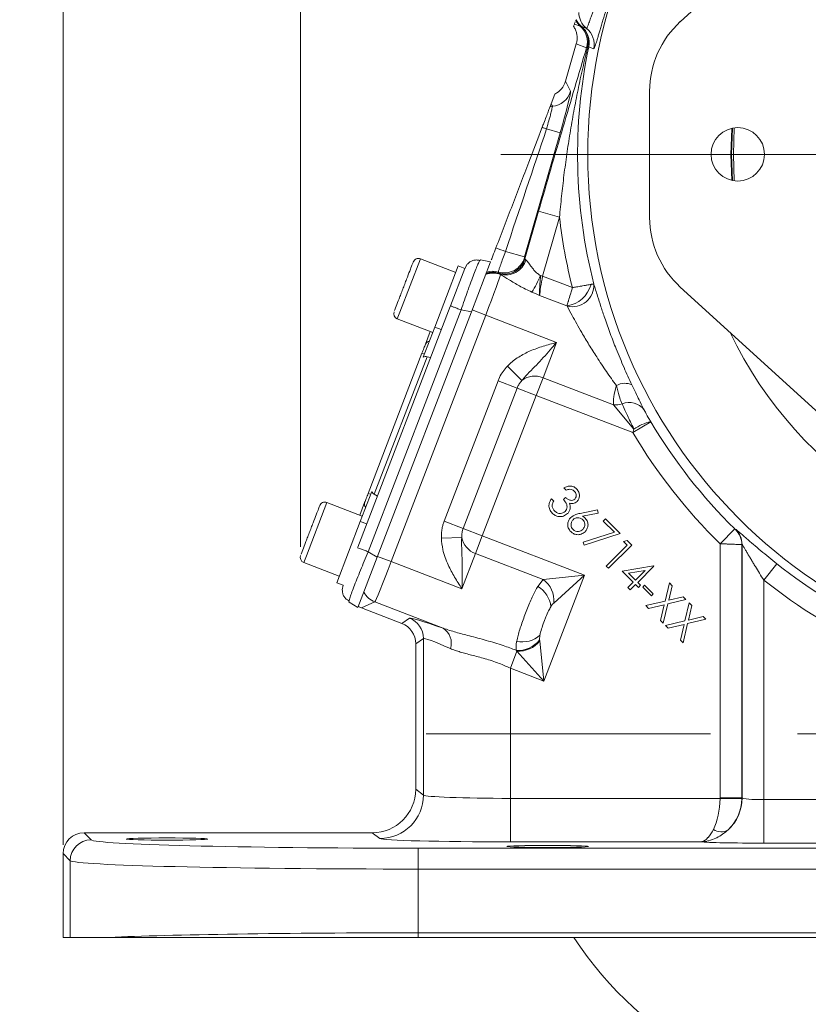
# Model space of a CAD drawing. Header units: inches. Extents: x 0.3 to 33.9, y 0.2 to 21.7.
# Tile 9 of 19: x 17.9 to 22.5, y 5.1 to 10.8. Entities that reach past the tile are written whole.
import ezdxf

# ---------------------------------------------------------------- set-up
doc = ezdxf.new("R2010")
doc.units = ezdxf.units.IN
doc.header["$MEASUREMENT"] = 0
doc.layers.add('SLD-0', color=7, linetype='Continuous', lineweight=15)
doc.styles.add('SLDTEXTSTYLE0', font='TXT', dxfattribs={"width": 0.75})
doc.dimstyles.new('SLDDIMSTYLE0', dxfattribs={"dimtxt": 0.25, "dimasz": 0.13, "dimexe": 0, "dimexo": 0.0625, "dimgap": 0.0625, "dimtad": 0, "dimtih": 1, "dimtoh": 1, "dimrnd": 1e-09, "dimzin": 12, "dimdsep": 46, "dimtxsty": 'SLDTEXTSTYLE0', "dimsah": 1, "dimcen": 0.09, "dimadec": 0, "dimazin": 3, "dimtfac": 1, "dimtofl": 0, "dimtmove": 0, "dimatfit": 3, "dimfxl": 1, "dimfrac": 2, "dimtolj": 1, "dimtzin": 12, "dimarcsym": 0})
doc.dimstyles.new('SLDDIMSTYLE1', dxfattribs={"dimtxt": 0.25, "dimasz": 0.13, "dimexe": 0, "dimexo": 0.0625, "dimgap": 0.0625, "dimtad": 0, "dimtih": 1, "dimtoh": 1, "dimrnd": 1e-09, "dimzin": 12, "dimdsep": 46, "dimtxsty": 'SLDTEXTSTYLE0', "dimsah": 1, "dimcen": 0.09, "dimadec": 0, "dimazin": 3, "dimtfac": 1, "dimtmove": 0, "dimatfit": 0, "dimfxl": 1, "dimfrac": 2, "dimtolj": 1, "dimtzin": 12, "dimarcsym": 0})

# ---------------------------------------------------------------- blocks, each defined once
blk = doc.blocks.new('_D_2')
at = {"layer": 'SLD-0'}
for p, q in [((18.1878, 6.0121), (18.1878, 14.5179)), ((19.5527, 7.7259), (19.5527, 14.5179)), ((18.3911, 14.4297), (18.3404, 14.4297)), ((18.3404, 14.4297), (18.3404, 14.0329)), ((19.3493, 14.4297), (19.4001, 14.4297)), ((19.4001, 14.4297), (19.4001, 14.0329)), ((18.1878, 14.3929), (17.9378, 14.3929)), ((19.5527, 14.3929), (19.8027, 14.3929)), ((18.3404, 14.0329), (18.3911, 14.0329)), ((19.4001, 14.0329), (19.3493, 14.0329))]:
    blk.add_line(p, q, dxfattribs=at)
for points in [[(18.1878, 14.3929), (18.0578, 14.4129), (18.0578, 14.3729)], [(19.5527, 14.3929), (19.6827, 14.3729), (19.6827, 14.4129)]]:
    blk.add_solid(points, dxfattribs=at)
at = {"layer": 'SLD-0', "char_height": 0.25, "attachment_point": 1, "style": 'SLDTEXTSTYLE0'}
for s, insert in [('1.36', (18.4454, 14.8028, 0.413)), ('34.67', (18.4546, 14.3551, 0.413))]:
    blk.add_mtext(s, dxfattribs=dict(at, insert=insert))
blk = doc.blocks.new('_D_3')
at = {"layer": 'SLD-0'}
for p, q in [((19.5527, 7.7259), (19.5527, 14.5179)), ((22.9095, 9.3358), (22.9095, 14.5179)), ((20.752, 14.4297), (20.7012, 14.4297)), ((20.7012, 14.4297), (20.7012, 14.0329)), ((21.7102, 14.4297), (21.761, 14.4297)), ((21.761, 14.4297), (21.761, 14.0329)), ((19.5527, 14.3929), (20.6124, 14.3929)), ((22.9095, 14.3929), (21.8497, 14.3929)), ((20.7012, 14.0329), (20.752, 14.0329)), ((21.761, 14.0329), (21.7102, 14.0329))]:
    blk.add_line(p, q, dxfattribs=at)
for points in [[(19.5527, 14.3929), (19.6827, 14.3729), (19.6827, 14.4129)], [(22.9095, 14.3929), (22.7795, 14.4129), (22.7795, 14.3729)]]:
    blk.add_solid(points, dxfattribs=at)
at = {"layer": 'SLD-0', "char_height": 0.25, "attachment_point": 1, "style": 'SLDTEXTSTYLE0'}
for s, insert in [('3.36', (20.8062, 14.8028, 0.413)), ('85.26', (20.8154, 14.3551, 0.413))]:
    blk.add_mtext(s, dxfattribs=dict(at, insert=insert))
blk = doc.blocks.new('SW_CENTERMARKSYMBOL_0')
at = {"layer": 'SLD-0', "color": 0}
blk.add_line((-1, 0), (-3.4561, 0), dxfattribs=at)
blk = doc.blocks.new('SW_CENTERMARKSYMBOL_1')
at = {"layer": 'SLD-0', "color": 0}
for p, q in [((-1, 0), (-2.635, 0)), ((0, 0), (-0.5, 0))]:
    blk.add_line(p, q, dxfattribs=at)

msp = doc.modelspace()

# ---------------------------------------------------------------- linework, layer by layer
at = {"color": 7, "linetype": 'Continuous', "lineweight": 15}
for p, q in [((22.6797, 11.6037), (21.7355, 10.7429)), ((21.1342, 10.7496), (21.1346, 10.7506)), ((21.1265, 10.7295), (21.1215, 10.7165)), ((21.1265, 10.7295), (21.1606, 10.7165)), ((21.1606, 10.7165), (21.1666, 10.7153)), ((21.0759, 10.4009), (21.1376, 10.616)), ((21.1376, 10.616), (21.1967, 10.5933)), ((21.1376, 10.616), (21.1376, 10.616)), ((21.2039, 10.599), (21.2087, 10.598)), ((21.1049, 10.3428), (21.0759, 10.4009)), ((20.9933, 10.2708), (21.0148, 10.3269)), ((21.5591, 10.3436), (21.5591, 9.6171)), ((20.9933, 10.2708), (20.9871, 10.2547)), ((22.0459, 10.1326), (22.0404, 9.9804)), ((20.8404, 9.3907), (21.0449, 10.1036)), ((21.0449, 10.1036), (20.9661, 10.1262)), ((22.0404, 9.9804), (22.0459, 9.8281)), ((20.9207, 9.6531), (20.8423, 9.3796)), ((20.9207, 9.6531), (21.0408, 9.6186)), ((20.9437, 9.2802), (21.0408, 9.6186)), ((20.8404, 9.3907), (20.7303, 9.4222)), ((20.4447, 9.3023), (20.2412, 9.3804)), ((20.324, 8.9876), (20.4591, 9.3396)), ((20.4964, 9.3253), (20.4591, 9.3396)), ((20.4964, 9.3252), (20.5104, 9.3485)), ((20.645, 9.3636), (20.5342, 9.0749)), ((20.5822, 9.3703), (20.5863, 9.375)), ((20.645, 9.3636), (20.5863, 9.375)), ((20.8392, 9.3858), (20.8404, 9.3907)), ((20.8423, 9.3796), (20.8392, 9.3858)), ((20.4138, 9.11), (20.4964, 9.3253)), ((20.6986, 9.2926), (20.6925, 9.2978)), ((20.702, 9.2903), (20.6986, 9.2926)), ((20.9313, 9.2837), (20.9437, 9.2802)), ((21.1147, 9.2145), (20.9437, 9.2802)), ((20.9267, 9.1703), (21.0836, 9.11)), ((22.6797, 8.357), (21.7355, 9.2178)), ((19.8814, 7.7232), (20.4126, 9.1069)), ((19.942, 7.6964), (20.4755, 9.0863)), ((19.9932, 7.6656), (20.5342, 9.0749)), ((20.073, 7.6399), (20.6167, 9.0563)), ((20.1027, 9.1088), (20.0932, 9.084)), ((20.5342, 9.0749), (20.4755, 9.0863)), ((20.6167, 9.0563), (20.5386, 9.0863)), ((20.6167, 9.0563), (21.024, 8.8999)), ((20.1086, 9.035), (20.3121, 8.9568)), ((20.2578, 8.8153), (20.324, 8.9876)), ((20.2705, 8.8902), (20.2981, 8.9622)), ((20.324, 8.9876), (20.3613, 8.9733)), ((20.9461, 8.6969), (21.024, 8.8999)), ((19.9411, 8.0322), (20.2502, 8.8373)), ((20.2502, 8.8373), (20.2642, 8.8319)), ((19.9763, 8.027), (20.2798, 8.8176)), ((20.3001, 8.814), (20.2798, 8.8176)), ((20.8249, 8.6813), (20.7411, 8.763)), ((20.688, 8.6795), (20.3781, 7.8722)), ((20.7976, 8.6375), (20.688, 8.6795)), ((20.9071, 8.5954), (20.9461, 8.6969)), ((21.3515, 8.5413), (20.9461, 8.6969)), ((20.4877, 7.8301), (20.7976, 8.6375)), ((20.7976, 8.6375), (20.9071, 8.5954)), ((20.5972, 7.7881), (20.9071, 8.5954)), ((20.9071, 8.5954), (21.4627, 8.3822)), ((21.3515, 8.5413), (21.4689, 8.4011)), ((21.5659, 8.4433), (21.4627, 8.3822)), ((21.5659, 8.4433), (21.5653, 8.4444)), ((21.4689, 8.4011), (21.4627, 8.3822)), ((19.8954, 7.8711), (19.9615, 8.0434)), ((21.079, 8.0498), (21.0654, 8.0634)), ((19.9072, 7.9019), (19.7037, 7.98)), ((19.8932, 7.9073), (19.9208, 7.9793)), ((19.9551, 8.0268), (19.9411, 8.0322)), ((19.9939, 8.0161), (19.9763, 8.027)), ((20.9945, 8.0013), (21.0075, 7.9882)), ((21.0634, 7.9964), (21.0755, 8.0086)), ((21.1594, 7.9174), (21.2599, 7.9372)), ((21.2599, 7.9372), (21.2637, 7.9191)), ((19.7603, 7.5191), (19.8954, 7.8711)), ((19.8954, 7.8711), (19.9327, 7.8568)), ((20.4877, 7.8301), (20.3781, 7.8722)), ((21.2637, 7.9191), (21.1734, 7.9006)), ((21.2927, 7.8726), (21.3053, 7.8851)), ((21.3565, 7.8088), (21.2927, 7.8726)), ((21.3053, 7.8851), (21.3896, 7.8008)), ((20.4877, 7.8301), (20.5972, 7.7881)), ((21.1768, 7.7521), (21.3565, 7.8088)), ((22.048, 7.8284), (21.964, 7.7428)), ((22.0541, 7.8245), (22.0528, 7.8239)), ((20.4787, 7.7793), (20.3617, 7.7746)), ((20.5583, 7.6866), (20.5972, 7.7881)), ((21.1854, 7.5623), (20.5972, 7.7881)), ((21.1822, 7.7356), (21.1768, 7.7521)), ((21.3896, 7.8008), (21.1822, 7.7356)), ((21.4086, 7.7558), (21.4296, 7.7608)), ((21.4295, 7.7349), (21.4086, 7.7558)), ((21.4296, 7.7608), (21.4558, 7.7347)), ((19.5651, 7.7085), (19.5556, 7.6836)), ((19.942, 7.6964), (19.9932, 7.6656)), ((21.3096, 7.6149), (21.4295, 7.7349)), ((21.4558, 7.7347), (21.3228, 7.6017)), ((21.964, 7.7428), (21.964, 6.2829)), ((22.0889, 7.7382), (22.0903, 7.7387)), ((22.0889, 6.2829), (22.0889, 7.7382)), ((22.0903, 7.7387), (22.0903, 6.2819)), ((19.8824, 7.3769), (19.9932, 7.6656)), ((20.073, 7.6399), (19.9949, 7.6699)), ((20.4803, 7.4836), (20.073, 7.6399)), ((20.4803, 7.4836), (20.5583, 7.6866)), ((20.5583, 7.6866), (20.9475, 7.5372)), ((19.5711, 7.6346), (19.7746, 7.5565)), ((21.3228, 7.6017), (21.3096, 7.6149)), ((21.4014, 7.5849), (21.5809, 7.6163)), ((21.4649, 7.5214), (21.4014, 7.5849)), ((21.533, 7.5896), (21.4385, 7.5733)), ((21.4776, 7.5342), (21.533, 7.5896)), ((21.5836, 7.6136), (21.4909, 7.5209)), ((21.5809, 7.6163), (21.5836, 7.6136)), ((22.2898, 7.6278), (22.2152, 7.5339)), ((20.9475, 7.5372), (20.9156, 7.4966)), ((21.1854, 7.5623), (20.9475, 7.5372)), ((20.9516, 6.9533), (21.1854, 7.5623)), ((21.0075, 7.4023), (21.1854, 7.5623)), ((21.4385, 7.5733), (21.4776, 7.5342)), ((22.2152, 6.2724), (22.2152, 7.5339)), ((19.7603, 7.5191), (19.7976, 7.5048)), ((19.7925, 7.4781), (19.7976, 7.5049)), ((21.434, 7.4905), (21.4649, 7.5214)), ((21.4473, 7.4772), (21.434, 7.4905)), ((21.4782, 7.5081), (21.4473, 7.4772)), ((21.4943, 7.492), (21.4782, 7.5081)), ((21.4909, 7.5209), (21.507, 7.5048)), ((21.507, 7.5048), (21.4943, 7.492)), ((21.5194, 7.494), (21.5304, 7.505)), ((21.5692, 7.4443), (21.5194, 7.494)), ((21.5304, 7.505), (21.5802, 7.4553)), ((21.6482, 7.4133), (21.6732, 7.5173)), ((21.6887, 7.5017), (21.6686, 7.418)), ((21.6732, 7.5173), (21.6887, 7.5017)), ((21.5373, 7.3872), (21.6482, 7.4133)), ((21.5802, 7.4553), (21.5692, 7.4443)), ((21.768, 7.4224), (21.6639, 7.3975)), ((21.6686, 7.418), (21.7527, 7.4378)), ((21.7527, 7.4378), (21.768, 7.4224)), ((19.8824, 7.3769), (19.8311, 7.4077)), ((19.9027, 7.3741), (19.9793, 7.4083)), ((20.1343, 7.2852), (19.9027, 7.3741)), ((19.9793, 7.4083), (20.3727, 7.2573)), ((21.5529, 7.3716), (21.5373, 7.3872)), ((21.6433, 7.3927), (21.5529, 7.3716)), ((21.6221, 7.3024), (21.6433, 7.3927)), ((21.6639, 7.3975), (21.6376, 7.2868)), ((21.7619, 7.2996), (21.7869, 7.4036)), ((21.8024, 7.388), (21.7823, 7.3043)), ((21.7869, 7.4036), (21.8024, 7.388)), ((20.1786, 7.3156), (20.1343, 7.2852)), ((21.6376, 7.2868), (21.6221, 7.3024)), ((21.651, 7.2735), (21.7619, 7.2996)), ((21.8817, 7.3088), (21.7776, 7.2839)), ((21.7823, 7.3043), (21.8664, 7.3241)), ((21.8664, 7.3241), (21.8817, 7.3088)), ((21.6665, 7.2579), (21.651, 7.2735)), ((21.757, 7.279), (21.6665, 7.2579)), ((21.7358, 7.1887), (21.757, 7.279)), ((21.7776, 7.2839), (21.7513, 7.1731)), ((20.2145, 7.1686), (20.2587, 7.199)), ((20.2587, 7.199), (20.2587, 6.2987)), ((20.9265, 7.1912), (20.9284, 7.2179)), ((20.9272, 7.1843), (20.9265, 7.1912)), ((21.7513, 7.1731), (21.7358, 7.1887)), ((20.2145, 6.3319), (20.2145, 7.1686)), ((20.7916, 7.1311), (20.7963, 7.126)), ((20.9516, 6.9533), (20.9272, 7.1843)), ((20.7963, 7.126), (20.7584, 7.0274)), ((20.7963, 7.126), (20.9516, 6.9533)), ((20.7584, 7.0274), (20.9516, 6.9533)), ((20.7584, 6.2797), (20.7584, 7.0274)), ((20.2587, 6.2987), (20.2145, 6.3319)), ((22.0889, 6.2829), (21.964, 6.2829)), ((22.0903, 6.2819), (22.0889, 6.2829)), ((20.7584, 6.2797), (20.7584, 6.0298)), ((21.964, 6.2797), (20.7584, 6.2797)), ((21.964, 6.2797), (22.0888, 6.2766)), ((22.2152, 6.2724), (22.2152, 6.0225)), ((22.8129, 6.2724), (22.2152, 6.2724)), ((18.3484, 6.0414), (18.3078, 6.082)), ((19.9646, 6.082), (18.3078, 6.082)), ((19.9646, 6.082), (20.0089, 6.0488)), ((20.7584, 6.0298), (21.8524, 6.0298)), ((22.2152, 6.0225), (23.5938, 6.0225)), ((18.1878, 5.9621), (18.2285, 5.9214)), ((18.1878, 5.9621), (18.1878, 5.4808)), ((20.2278, 5.8735), (20.2278, 5.9934)), ((25.5812, 5.9934), (20.2278, 5.9934)), ((18.2285, 5.9214), (18.2285, 5.4808)), ((20.2278, 5.5073), (20.2278, 5.8735)), ((20.2278, 5.8735), (25.5812, 5.8735)), ((20.2278, 5.4808), (20.2278, 5.5073)), ((25.5812, 5.5073), (20.2278, 5.5073)), ((18.2285, 5.4808), (18.1878, 5.4808)), ((18.4538, 5.4808), (18.2285, 5.4808)), ((25.5812, 5.4808), (20.2278, 5.4808))]:
    msp.add_line(p, q, dxfattribs=at)
at = {"color": 8, "linetype": 'Continuous', "lineweight": 15}
for p, q in [((22.0256, 9.9804), (22.0309, 10.1299)), ((22.0358, 10.131), (22.0304, 9.9804)), ((22.0309, 9.8308), (22.0256, 9.9804)), ((22.0304, 9.9804), (22.0358, 9.8298)), ((20.2412, 9.3804), (20.1237, 9.0743)), ((20.1237, 9.0743), (20.1086, 9.035)), ((19.7037, 7.98), (19.5862, 7.6739)), ((19.5862, 7.6739), (19.5711, 7.6346))]:
    msp.add_line(p, q, dxfattribs=at)
at = {"color": 7, "linetype": 'Continuous', "lineweight": 15, "flags": 128}
for points in [[(21.1672, 10.7155), (21.1751, 10.7125), (21.1959, 10.7046)], [(21.2087, 10.598), (21.2167, 10.595), (21.2377, 10.5871)]]:
    msp.add_lwpolyline(points, dxfattribs=at)
at = {"color": 7, "linetype": 'Continuous', "lineweight": 15}
for centre, radius in [((24.1595, 9.9804), 2.9561), ((22.0655, 9.9804), 0.1535)]:
    msp.add_circle(centre, radius, dxfattribs=at)
for centre, radius, start, end in [((21.2427, 10.8087), 0.1205, 207.3243, 230.8289), ((21.243, 10.8084), 0.1199, 206.8497, 230.787), ((21.2716, 10.7976), 0.12, 181.2113, 230.8827), ((21.2398, 10.8065), 0.1199, 208.3209, 228.6701), ((21.0813, 10.6264), 0.12, 343.9848, 48.6606), ((21.0882, 10.626), 0.1188, 346.8644, 48.7334), ((21.0913, 10.6226), 0.12, 348.158, 50.778), ((21.1202, 10.6115), 0.12, 348.249, 50.8786), ((22.0995, 10.3436), 0.5404, 132.3511, 180), ((24.1595, 9.9804), 3.0147, 168.1784, 194.3092), ((20.9895, 10.3761), 0.1201, 274.9493, 343.9075), ((21.0102, 10.1368), 0.1201, 94.9447, 101.0897), ((22.0675, 12.9072), 2.9912, 247.8869, 248.3939), ((24.1595, 9.9804), 3.1396, 186.6158, 194.1183), ((22.0995, 9.6171), 0.5404, 180, 227.6489), ((30.1387, 33.9146), 26.2373, 248.85849, 248.98642), ((20.2298, 9.3505), 0.032, 69, 159), ((20.7238, 9.4191), 0.1201, 253.4565, 343.9077), ((20.7269, 9.4129), 0.1201, 253.3546, 343.9077), ((20.7327, 9.4069), 0.1193, 253.3914, 344.2014), ((20.6592, 9.1777), 0.1205, 69.1814, 110.5156), ((20.6592, 9.1791), 0.1201, 70.8571, 110.3491), ((20.6581, 9.1828), 0.1201, 73.3425, 108.8677), ((20.6554, 9.1888), 0.1201, 73.4439, 106.0234), ((20.2976, 9.555), 0.6893, 327.9309, 336.8223), ((21.0609, 9.275), 0.1665, 277.8105, 345.461), ((21.1149, 9.2285), 0.1236, 255.9568, 3.1269), ((20.1201, 9.0648), 0.032, 159, 249), ((20.2954, 8.8788), 0.0274, 95.7916, 155.4083), ((20.8991, 8.5836), 0.1227, 67.4993, 127.2349), ((21.4166, 8.5719), 0.0929, 63.9645, 121.2706), ((21.3652, 8.6565), 0.116, 263.2228, 287.8423), ((21.4429, 8.4496), 0.1053, 36.8423, 113.6188), ((21.6307, 8.1695), 0.2826, 103.3976, 124.9318), ((24.1595, 9.9804), 3.0148, 210.6526, 225.5436), ((24.1595, 9.9804), 3.1348, 210.6526, 225.5436), ((19.6922, 7.9501), 0.032, 69, 159), ((19.947, 7.9711), 0.0274, 162.5917, 222.2084), ((21.9688, 7.7381), 0.1201, 0.0304, 45.638), ((21.9702, 7.7387), 0.1201, 0.0304, 45.6484), ((20.5992, 7.8022), 0.1227, 190.7651, 250.5007), ((19.5825, 7.6645), 0.032, 159, 249), ((24.1595, 9.9804), 3.0051, 231.525, 259.5704), ((20.8619, 7.4183), 0.1465, 353.7516, 54.2484), ((24.1595, 9.9804), 3.125, 231.525, 259.5704), ((20.8432, 7.3669), 0.1486, 5.5224, 60.8432), ((20.0225, 7.5203), 0.1201, 207.5942, 248.9228), ((20.1336, 7.1989), 0.1251, 0.0522, 68.9478), ((20.3169, 7.1718), 0.102, 342.1816, 56.8474), ((20.8076, 7.2768), 0.1465, 263.7527, 324.2514), ((20.8281, 7.3275), 0.1486, 257.1568, 312.4776), ((20.8067, 7.2786), 0.153, 266.0725, 321.9275), ((20.0086, 6.2989), 0.2501, 270.0689, 359.9464), ((21.8401, 6.2821), 0.2502, 312.8162, 359.9424), ((21.8389, 6.283), 0.25, 358.5262, 359.9738), ((21.9694, 6.1676), 0.0801, 236.5793, 300.5245), ((18.3485, 5.9213), 0.1201, 90.046, 179.954), ((22.9095, 6.6508), 2.135, 213.2306, 326.7694)]:
    msp.add_arc(centre, radius, start, end, dxfattribs=at)
at = {"color": 8, "linetype": 'Continuous', "lineweight": 15}
msp.add_arc((24.1595, 9.9804), 2.3701, 205.5863, 334.4137, dxfattribs=at)
at = {"color": 7, "linetype": 'Continuous', "lineweight": 15}
for centre, major_axis, ratio, start_param, end_param in [((20.9606, 10.4341), (-0.0536, 0.1075), 0.998667, 3.14741, 3.969959), ((21.0368, 10.1067), (0.0678, 0.2364), 0.034788, 4.709342, 6.245231), ((21.75, 8.8508), (-1.6238, 3.4426), 0.022792, 1.134912, 1.139471), ((20.665, 9.2139), (0.8719, 2.6055), 0.001529, 1.213574, 1.491243), ((20.9565, 9.3249), (0.1142, -0.0552), 0.066735, 3.187995, 3.47672), ((20.6124, 9.058), (0.0896, 0.2334), 0.018159, 4.712389, 6.194904), ((20.8584, 9.1491), (-1.6238, 3.4426), 0.022792, 1.515069, 1.51685), ((20.9519, 9.277), (0.0243, 0.1246), 0.068016, 1.558839, 2.613717), ((20.2704, 8.7728), (0.0164, 0.0428), 0.916331, 0.174533, 0.698222), ((19.9993, 8.0665), (0.0164, 0.0428), 0.916331, 2.44337, 2.96706), ((20.0687, 7.6416), (0.0896, 0.2334), 0.018159, 3.176499, 4.712389), ((19.9459, 7.4862), (-0.1098, -0.0489), 0.998783, 0.618044, 0.784789), ((20.8032, 7.0751), (0.625, -0.2402), 0.032596, 2.343173, 3.119213), ((20.0894, 7.1685), (-0.1031, -0.0709), 0.999103, 2.539873, 3.743313), ((20.7584, 6.9584), (0.4999, -0.2403), 0.037993, 2.348907, 3.124947), ((19.9643, 6.3321), (0.2002, -0.1501), 0.999049, 5.356262, 6.926144), ((20.7584, 6.2994), (0.5, 0), 0.039279, 3.176499, 4.712389), ((21.8389, 6.283), (0.1001, -0.0751), 0.999049, 0.617693, 0.642959), ((22.2152, 6.2822), (0.125, 0), 0.078558, 3.176499, 4.712389), ((21.8433, 6.2797), (0.0041, 0.25), 0.482584, 3.922427, 4.720341), ((21.8433, 6.2797), (0.0815, 0.2369), 0.978221, 4.226504, 5.024418), ((18.3079, 5.962), (0.0849, -0.0849), 0.999315, 2.356537, 3.926648), ((20.2278, 6.0426), (1.88, 0), 0.026186, 3.167773, 4.712389), ((20.7584, 6.0494), (0.75, 0), 0.026186, 3.176499, 4.712389), ((22.2152, 6.0323), (0.375, 0), 0.026186, 3.397717, 4.712389), ((20.2278, 5.9227), (2, 0), 0.024615, 3.167773, 4.712389), ((20.2278, 5.458), (2, 0), 0.024615, 1.570796, 2.661649)]:
    msp.add_ellipse(centre, major_axis=major_axis, ratio=ratio, start_param=start_param, end_param=end_param, dxfattribs=at)
for centre in [(18.7845, 6.046), (20.9725, 6.0035)]:
    msp.add_ellipse(centre, major_axis=(0.2344, 0), ratio=0.026186, dxfattribs=at)
for points, knots in [([(21.2377, 10.5871), (21.2385, 10.5874), (21.2398, 10.5881), (21.2429, 10.5949), (21.2463, 10.6039), (21.2504, 10.6164), (21.2552, 10.632), (21.2608, 10.6506), (21.267, 10.6718), (21.2741, 10.6961), (21.282, 10.7228), (21.2934, 10.7611), (21.3064, 10.8034), (21.321, 10.8488), (21.3364, 10.8957), (21.3534, 10.9448), (21.3715, 10.9948), (21.3904, 11.0453), (21.4102, 11.0957), (21.4304, 11.1449), (21.4507, 11.193), (21.471, 11.239), (21.4904, 11.2817), (21.509, 11.3219), (21.5263, 11.3582), (21.5415, 11.3898), (21.5517, 11.4111), (21.5606, 11.4298), (21.5682, 11.446), (21.5744, 11.4595), (21.5789, 11.4702), (21.5818, 11.478), (21.5831, 11.4831), (21.5825, 11.4841), (21.5822, 11.4846)], [0, 0, 0, 0, 0.0383521, 0.0651634, 0.0921514, 0.1196983, 0.1474393, 0.1740405, 0.2008198, 0.2281665, 0.2557124, 0.2817791, 0.3347954, 0.3618168, 0.3875204, 0.4398442, 0.4665377, 0.4923131, 0.5448233, 0.5716276, 0.5976708, 0.6507106, 0.6777685, 0.7039645, 0.7572509, 0.7843971, 0.8107876, 0.837354, 0.864468, 0.8917687, 0.918378, 0.945161, 0.9724873, 1, 1, 1, 1]), ([(21.1959, 10.7046), (21.196, 10.7045), (21.1965, 10.7045), (21.1978, 10.7058), (21.2003, 10.7104), (21.2036, 10.7181), (21.2077, 10.7286), (21.2125, 10.7418), (21.218, 10.7576), (21.2244, 10.7761), (21.2315, 10.7969), (21.2392, 10.8196), (21.2476, 10.8442), (21.2568, 10.8709), (21.2665, 10.8988), (21.2766, 10.9274), (21.287, 10.9566), (21.298, 10.9869), (21.3087, 11.0158), (21.3188, 11.0427), (21.3322, 11.0779), (21.3465, 11.1145), (21.3614, 11.1517), (21.376, 11.1879), (21.3903, 11.2225), (21.4039, 11.2547), (21.4138, 11.278), (21.4232, 11.3001), (21.4321, 11.3209), (21.4404, 11.3402), (21.448, 11.3581), (21.4549, 11.3742), (21.4608, 11.3885), (21.4657, 11.4008), (21.4702, 11.4127), (21.4733, 11.4225), (21.4728, 11.4243), (21.4725, 11.4252)], [0, 0, 0, 0, 0.006608, 0.03474, 0.063086, 0.092112, 0.121373, 0.149318, 0.177473, 0.206297, 0.235354, 0.26306, 0.290977, 0.319564, 0.348389, 0.375064, 0.401938, 0.429444, 0.457173, 0.478561, 0.500054, 0.549574, 0.574687, 0.600142, 0.64914, 0.673907, 0.699028, 0.724193, 0.749517, 0.775333, 0.801316, 0.828008, 0.854884, 0.882338, 0.909992, 0.954725, 1, 1, 1, 1]), ([(21.1215, 10.7165), (21.1237, 10.7131), (21.128, 10.7063), (21.1343, 10.693), (21.1397, 10.6762), (21.1426, 10.6562), (21.1423, 10.6358), (21.1392, 10.6227), (21.1376, 10.616)], [0, 0, 0, 0, 0.114538, 0.230247, 0.419935, 0.615121, 0.80481, 1, 1, 1, 1]), ([(21.1265, 10.7295), (21.1269, 10.7306), (21.128, 10.7334), (21.1295, 10.7374), (21.1311, 10.7415), (21.1314, 10.7423)], [0, 0, 0, 0, 0.324796, 0.869328, 1, 1, 1, 1]), ([(21.1666, 10.7153), (21.1667, 10.7154), (21.167, 10.7155), (21.1671, 10.7155), (21.1672, 10.7155)], [0, 0, 0, 0, 0.44896, 1, 1, 1, 1]), ([(21.1967, 10.5933), (21.1741, 10.5172), (21.1288, 10.3649), (21.0602, 10.1326), (20.9906, 9.8955), (20.9441, 9.7341), (20.9207, 9.6531)], [0, 0, 0, 0, 0.2475226, 0.4953545, 0.7466444, 1, 1, 1, 1]), ([(21.0408, 9.6186), (21.0446, 9.659), (21.0523, 9.7399), (21.0664, 9.8608), (21.0826, 9.9816), (21.1013, 10.1037), (21.1227, 10.2271), (21.147, 10.3517), (21.1738, 10.4758), (21.1939, 10.5579), (21.2039, 10.599)], [0, 0, 0, 0, 0.121753, 0.243667, 0.365943, 0.488306, 0.616057, 0.743881, 0.871908, 1, 1, 1, 1]), ([(21.1967, 10.5933), (21.1974, 10.5945), (21.1989, 10.5968), (21.2022, 10.5983), (21.2039, 10.599)], [0, 0, 0, 0, 0.4965896, 1, 1, 1, 1]), ([(20.9871, 10.2547), (20.9863, 10.2527), (20.9848, 10.2487), (20.9765, 10.2271), (20.9648, 10.1967), (20.9524, 10.1644), (20.9445, 10.1437), (20.9415, 10.136)], [0, 0, 0, 0, 0.215697, 0.431707, 0.649625, 0.869325, 1, 1, 1, 1]), ([(20.9661, 10.1262), (20.9687, 10.135), (20.9754, 10.1579), (20.9843, 10.1897), (20.9925, 10.2205), (20.9982, 10.2438), (21.0001, 10.2546), (20.9999, 10.2561), (20.9998, 10.2565)], [0, 0, 0, 0, 0.133792, 0.349994, 0.507744, 0.714733, 0.929626, 1, 1, 1, 1]), ([(20.9415, 10.136), (20.9158, 10.0689), (20.8743, 9.9609), (20.8171, 9.8119), (20.7699, 9.689), (20.7228, 9.5662), (20.6913, 9.4843), (20.6756, 9.4433)], [0, 0, 0, 0, 0.290689, 0.468008, 0.645331, 0.822664, 1, 1, 1, 1]), ([(20.6756, 9.4433), (20.6695, 9.4275), (20.6599, 9.4025), (20.6519, 9.3815), (20.649, 9.3738)], [0, 0, 0, 0, 0.633508, 1, 1, 1, 1]), ([(20.6896, 9.3039), (20.6896, 9.3049), (20.6897, 9.3074), (20.6937, 9.3207), (20.7012, 9.3431), (20.7115, 9.3723), (20.7225, 9.4017), (20.7289, 9.4185), (20.7303, 9.4222)], [0, 0, 0, 0, 0.143666, 0.362558, 0.499578, 0.718486, 0.937392, 1, 1, 1, 1]), ([(20.1996, 9.3612), (20.1996, 9.3614), (20.1998, 9.3619), (20.1977, 9.3563), (20.1921, 9.3418), (20.1807, 9.312), (20.1651, 9.2713), (20.151, 9.2346), (20.1397, 9.2052), (20.1286, 9.1764), (20.1153, 9.1415), (20.1076, 9.1217), (20.1027, 9.1088)], [0, 0, 0, 0, 0.039681, 0.123958, 0.206484, 0.359787, 0.513091, 0.595616, 0.679894, 0.764171, 0.846697, 1, 1, 1, 1]), ([(20.5822, 9.3705), (20.5758, 9.3719), (20.563, 9.3747), (20.5435, 9.3714), (20.5251, 9.3633), (20.5152, 9.3534), (20.5103, 9.3485)], [0, 0, 0, 0, 0.252652, 0.503903, 0.753133, 1, 1, 1, 1]), ([(20.9313, 9.2837), (20.9253, 9.2879), (20.913, 9.2965), (20.8975, 9.3119), (20.8838, 9.328), (20.8728, 9.3426), (20.8638, 9.3551), (20.8581, 9.3627), (20.8545, 9.3673), (20.8522, 9.37), (20.8498, 9.3725), (20.8482, 9.3738), (20.8475, 9.3744)], [0, 0, 0, 0, 0.141168, 0.287984, 0.435462, 0.585968, 0.701423, 0.819047, 0.857413, 0.895921, 0.947715, 1, 1, 1, 1]), ([(20.702, 9.2903), (20.7033, 9.2896), (20.7165, 9.2823), (20.7509, 9.2599), (20.8105, 9.2227), (20.8574, 9.2005), (20.8818, 9.189)], [0, 0, 0, 0, 0.032981, 0.337416, 0.655229, 1, 1, 1, 1]), ([(20.9267, 9.1703), (20.9267, 9.1704), (20.9266, 9.1707), (20.9264, 9.1733), (20.9262, 9.179), (20.9261, 9.1955), (20.9277, 9.2257), (20.9304, 9.2602), (20.9312, 9.2797), (20.9313, 9.2837)], [0, 0, 0, 0, 0.0040592, 0.0146748, 0.1064973, 0.2213194, 0.565606, 0.9113159, 1, 1, 1, 1]), ([(21.1147, 9.2145), (21.1149, 9.2146), (21.1191, 9.2153), (21.1272, 9.2167), (21.1403, 9.2189), (21.1559, 9.2216), (21.1734, 9.2247), (21.1875, 9.2271), (21.2001, 9.2293), (21.2114, 9.2313), (21.2185, 9.2326), (21.2221, 9.2332)], [0, 0, 0, 0, 0.0034233, 0.0965672, 0.1888305, 0.3084825, 0.4660683, 0.6282067, 0.6932316, 0.8445932, 1, 1, 1, 1]), ([(21.2383, 9.2353), (21.2376, 9.2353), (21.236, 9.2354), (21.2295, 9.2345), (21.2239, 9.2335), (21.2221, 9.2332)], [0, 0, 0, 0, 0.397481, 0.81045, 1, 1, 1, 1]), ([(21.4574, 8.6553), (21.442, 8.6883), (21.4109, 8.7552), (21.3688, 8.8558), (21.3317, 8.952), (21.3026, 9.0339), (21.2786, 9.1059), (21.2566, 9.1755), (21.2451, 9.2133), (21.2383, 9.2353)], [0, 0, 0, 0, 0.166275, 0.337727, 0.47723, 0.620695, 0.730528, 0.843328, 1, 1, 1, 1]), ([(20.8818, 9.189), (20.8835, 9.1883), (20.8917, 9.1848), (20.9053, 9.1791), (20.9184, 9.1737), (20.9251, 9.1709), (20.9265, 9.1703), (20.9267, 9.1703)], [0, 0, 0, 0, 0.113147, 0.55018, 0.907441, 0.987255, 1, 1, 1, 1]), ([(21.1147, 9.2145), (21.1147, 9.2144), (21.1135, 9.2103), (21.1111, 9.2024), (21.1073, 9.1896), (21.1008, 9.168), (21.0952, 9.1489), (21.0885, 9.1264), (21.0858, 9.1174), (21.0836, 9.11)], [0, 0, 0, 0, 0.0034304, 0.0967701, 0.1892275, 0.3086031, 0.627922, 0.6935814, 1, 1, 1, 1]), ([(21.0836, 9.11), (21.0837, 9.1099), (21.0842, 9.1095), (21.0846, 9.109), (21.0849, 9.1086)], [0, 0, 0, 0, 0.209807, 1, 1, 1, 1]), ([(21.0849, 9.1086), (21.0942, 9.0911), (21.1177, 9.047), (21.1617, 8.9674), (21.2099, 8.8864), (21.2572, 8.8113), (21.3103, 8.7317), (21.3489, 8.6783), (21.3684, 8.6513)], [0, 0, 0, 0, 0.14188, 0.356834, 0.500225, 0.646485, 0.821608, 1, 1, 1, 1]), ([(21.024, 8.8999), (21.0238, 8.8999), (21.0109, 8.8963), (20.9851, 8.8893), (20.9345, 8.8743), (20.8734, 8.8527), (20.8052, 8.8174), (20.7627, 8.7848), (20.7431, 8.765), (20.7411, 8.763)], [0, 0, 0, 0, 0.001933, 0.126805, 0.251622, 0.499636, 0.737052, 0.973799, 1, 1, 1, 1]), ([(20.8249, 8.6813), (20.826, 8.6827), (20.8518, 8.7144), (20.9072, 8.7667), (20.973, 8.8401), (21.0118, 8.8856), (21.0239, 8.8998), (21.024, 8.8999)], [0, 0, 0, 0, 0.018902, 0.426946, 0.821584, 0.997921, 1, 1, 1, 1]), ([(20.7411, 8.763), (20.7389, 8.7607), (20.7277, 8.749), (20.7098, 8.7252), (20.6956, 8.6986), (20.6893, 8.6829), (20.688, 8.6795)], [0, 0, 0, 0, 0.096516, 0.48907, 0.892319, 1, 1, 1, 1]), ([(20.7976, 8.6375), (20.7983, 8.6393), (20.8015, 8.6474), (20.8087, 8.6614), (20.8179, 8.6738), (20.8238, 8.6801), (20.8249, 8.6813)], [0, 0, 0, 0, 0.112407, 0.504421, 0.906519, 1, 1, 1, 1]), ([(21.3684, 8.6513), (21.3681, 8.6502), (21.3611, 8.6275), (21.3496, 8.5858), (21.3509, 8.556), (21.3515, 8.5413)], [0, 0, 0, 0, 0.023642, 0.518923, 1, 1, 1, 1]), ([(21.3684, 8.6513), (21.3739, 8.6308), (21.3837, 8.5938), (21.3933, 8.5626), (21.3995, 8.5488), (21.4008, 8.5461)], [0, 0, 0, 0, 0.498998, 0.899108, 1, 1, 1, 1]), ([(21.5272, 8.5127), (21.5255, 8.516), (21.5168, 8.5335), (21.5015, 8.5643), (21.4793, 8.6095), (21.4648, 8.6399), (21.4574, 8.6553)], [0, 0, 0, 0, 0.086595, 0.463628, 0.727497, 1, 1, 1, 1]), ([(21.4008, 8.5461), (21.4058, 8.535), (21.4188, 8.5062), (21.4434, 8.4538), (21.462, 8.4155), (21.4689, 8.4011)], [0, 0, 0, 0, 0.281747, 0.729864, 1, 1, 1, 1]), ([(21.5653, 8.4444), (21.5648, 8.4452), (21.5622, 8.4496), (21.5514, 8.4682), (21.5389, 8.4905), (21.5296, 8.5081), (21.5275, 8.5121), (21.5272, 8.5127)], [0, 0, 0, 0, 0.033201, 0.184022, 0.765509, 0.963391, 1, 1, 1, 1]), ([(21.0654, 8.0634), (21.072, 8.067), (21.0851, 8.0741), (21.1064, 8.0755), (21.1251, 8.07), (21.1341, 8.0624), (21.1386, 8.0586)], [0, 0, 0, 0, 0.280367, 0.559802, 0.779809, 1, 1, 1, 1]), ([(21.1256, 8.0456), (21.122, 8.0487), (21.1147, 8.0547), (21.0972, 8.0571), (21.0859, 8.0526), (21.079, 8.0498)], [0, 0, 0, 0, 0.280108, 0.5597, 1, 1, 1, 1]), ([(21.1287, 7.9999), (21.1315, 8.0038), (21.1372, 8.0116), (21.1372, 8.0255), (21.1331, 8.0372), (21.1281, 8.0428), (21.1256, 8.0456)], [0, 0, 0, 0, 0.278749, 0.558588, 0.779116, 1, 1, 1, 1]), ([(21.1386, 8.0586), (21.1433, 8.0527), (21.1528, 8.0408), (21.1569, 8.0196), (21.1534, 8.0001), (21.1461, 7.9907), (21.1425, 7.986)], [0, 0, 0, 0, 0.279978, 0.559774, 0.780047, 1, 1, 1, 1]), ([(20.9992, 7.9186), (20.9937, 7.9252), (20.9827, 7.9383), (20.9788, 7.9627), (20.9839, 7.9842), (20.991, 7.9956), (20.9945, 8.0013)], [0, 0, 0, 0, 0.279839, 0.558922, 0.779224, 1, 1, 1, 1]), ([(21.0075, 7.9882), (21.0047, 7.9832), (20.9998, 7.9743), (20.999, 7.9641), (20.9986, 7.9597)], [0, 0, 0, 0, 0.560712, 1, 1, 1, 1]), ([(21.0733, 7.9284), (21.0763, 7.9322), (21.0823, 7.9397), (21.0852, 7.9543), (21.082, 7.9753), (21.071, 7.9877), (21.0634, 7.9964)], [0, 0, 0, 0, 0.186672, 0.373506, 0.56025, 1, 1, 1, 1]), ([(21.0755, 8.0086), (21.0798, 8.0049), (21.0882, 7.9975), (21.103, 7.9918), (21.118, 7.9918), (21.1251, 7.9972), (21.1287, 7.9999)], [0, 0, 0, 0, 0.2809531, 0.5614333, 0.7808001, 1, 1, 1, 1]), ([(21.1425, 7.986), (21.139, 7.9831), (21.1322, 7.9773), (21.1165, 7.9726), (21.1051, 7.9746), (21.0982, 7.9758)], [0, 0, 0, 0, 0.280348, 0.560451, 1, 1, 1, 1]), ([(19.662, 7.9609), (19.6621, 7.961), (19.6623, 7.9615), (19.6601, 7.9559), (19.6546, 7.9415), (19.6431, 7.9117), (19.6275, 7.8709), (19.6134, 7.8343), (19.6021, 7.8048), (19.5911, 7.776), (19.5777, 7.7412), (19.5701, 7.7213), (19.5651, 7.7085)], [0, 0, 0, 0, 0.039681, 0.123958, 0.206484, 0.359787, 0.513091, 0.595616, 0.679894, 0.764171, 0.846697, 1, 1, 1, 1]), ([(20.9986, 7.9597), (20.9998, 7.9537), (21.0018, 7.943), (21.0091, 7.9349), (21.0123, 7.9314)], [0, 0, 0, 0, 0.558676, 1, 1, 1, 1]), ([(21.0123, 7.9314), (21.0172, 7.9272), (21.0269, 7.9188), (21.0451, 7.9158), (21.0615, 7.9188), (21.0694, 7.9252), (21.0733, 7.9284)], [0, 0, 0, 0, 0.280313, 0.559638, 0.779898, 1, 1, 1, 1]), ([(21.1025, 7.9487), (21.1012, 7.9419), (21.099, 7.9298), (21.091, 7.9205), (21.0875, 7.9164)], [0, 0, 0, 0, 0.559504, 1, 1, 1, 1]), ([(21.0982, 7.9758), (21.0999, 7.9709), (21.103, 7.9621), (21.1027, 7.9528), (21.1025, 7.9487)], [0, 0, 0, 0, 0.559801, 1, 1, 1, 1]), ([(20.3781, 7.8722), (20.3757, 7.8654), (20.3708, 7.8517), (20.3653, 7.8285), (20.3615, 7.8027), (20.3616, 7.784), (20.3617, 7.7746)], [0, 0, 0, 0, 0.218332, 0.438286, 0.71723, 1, 1, 1, 1]), ([(21.0875, 7.9164), (21.0801, 7.9108), (21.0653, 7.8997), (21.0387, 7.8974), (21.0157, 7.9045), (21.0047, 7.9139), (20.9992, 7.9186)], [0, 0, 0, 0, 0.279417, 0.55893, 0.779311, 1, 1, 1, 1]), ([(21.1051, 7.8127), (21.0999, 7.8193), (21.0894, 7.8327), (21.0869, 7.857), (21.0928, 7.8782), (21.1013, 7.8885), (21.1055, 7.8936)], [0, 0, 0, 0, 0.279715, 0.559076, 0.779551, 1, 1, 1, 1]), ([(21.1055, 7.8936), (21.1147, 7.9001), (21.131, 7.9118), (21.1507, 7.9157), (21.1594, 7.9174)], [0, 0, 0, 0, 0.558238, 1, 1, 1, 1]), ([(21.1186, 7.8809), (21.115, 7.8763), (21.1077, 7.8671), (21.1063, 7.8504), (21.1098, 7.8356), (21.1156, 7.8286), (21.1186, 7.8251)], [0, 0, 0, 0, 0.2795594, 0.5593468, 0.7796017, 1, 1, 1, 1]), ([(21.1746, 7.881), (21.1699, 7.8847), (21.1607, 7.8919), (21.144, 7.8934), (21.1292, 7.8898), (21.1221, 7.8839), (21.1186, 7.8809)], [0, 0, 0, 0, 0.279559, 0.559349, 0.779582, 1, 1, 1, 1]), ([(21.1734, 7.9006), (21.1766, 7.8989), (21.1824, 7.8958), (21.1872, 7.8914), (21.1894, 7.8895)], [0, 0, 0, 0, 0.560059, 1, 1, 1, 1]), ([(21.1745, 7.8251), (21.1781, 7.8297), (21.1854, 7.8389), (21.1869, 7.8556), (21.1834, 7.8704), (21.1775, 7.8775), (21.1746, 7.881)], [0, 0, 0, 0, 0.279563, 0.559339, 0.779585, 1, 1, 1, 1]), ([(21.1894, 7.8895), (21.1944, 7.8831), (21.2044, 7.8702), (21.2058, 7.8468), (21.2001, 7.8265), (21.1918, 7.8169), (21.1877, 7.812)], [0, 0, 0, 0, 0.279373, 0.559056, 0.779422, 1, 1, 1, 1]), ([(20.4787, 7.7793), (20.4787, 7.7841), (20.4787, 7.7936), (20.4807, 7.8069), (20.4837, 7.8191), (20.4863, 7.8265), (20.4877, 7.8301)], [0, 0, 0, 0, 0.273081, 0.550105, 0.774236, 1, 1, 1, 1]), ([(21.1877, 7.812), (21.1809, 7.8066), (21.1673, 7.7957), (21.1424, 7.7936), (21.1208, 7.7996), (21.1104, 7.8083), (21.1051, 7.8127)], [0, 0, 0, 0, 0.2796559, 0.5589818, 0.7794659, 1, 1, 1, 1]), ([(21.1186, 7.8251), (21.1232, 7.8214), (21.1324, 7.8142), (21.1491, 7.8127), (21.1639, 7.8162), (21.171, 7.8221), (21.1745, 7.8251)], [0, 0, 0, 0, 0.279558, 0.559314, 0.779572, 1, 1, 1, 1]), ([(22.0528, 7.8239), (22.0528, 7.824), (22.0527, 7.824), (22.0523, 7.8243), (22.0514, 7.8251), (22.0499, 7.8265), (22.0487, 7.8277), (22.048, 7.8284)], [0, 0, 0, 0, 0.100164, 0.247152, 0.426835, 0.662426, 1, 1, 1, 1]), ([(22.2898, 7.6278), (22.2587, 7.6529), (22.2114, 7.6911), (22.1545, 7.7398), (22.1269, 7.7637), (22.0995, 7.7877), (22.0752, 7.8088), (22.0575, 7.8234), (22.055, 7.8242), (22.0541, 7.8245)], [0, 0, 0, 0, 0.280432, 0.426364, 0.572079, 0.58885, 0.767294, 0.917527, 1, 1, 1, 1]), ([(20.3617, 7.7746), (20.3639, 7.7528), (20.3691, 7.6999), (20.3974, 7.6247), (20.4309, 7.5625), (20.4586, 7.5175), (20.473, 7.4951), (20.4802, 7.4837), (20.4803, 7.4836)], [0, 0, 0, 0, 0.206019, 0.500319, 0.748356, 0.873184, 0.998067, 1, 1, 1, 1]), ([(20.4803, 7.4836), (20.4803, 7.4838), (20.4808, 7.4999), (20.4816, 7.5316), (20.4826, 7.5903), (20.4819, 7.6584), (20.4776, 7.7237), (20.4784, 7.7643), (20.4787, 7.7793)], [0, 0, 0, 0, 0.002077, 0.154904, 0.303194, 0.57336, 0.842251, 1, 1, 1, 1]), ([(21.964, 7.7428), (21.9709, 7.7425), (21.985, 7.742), (22.0037, 7.7413), (22.0216, 7.7406), (22.0384, 7.7399), (22.0539, 7.7394), (22.0663, 7.7389), (22.0754, 7.7386), (22.082, 7.7384), (22.0872, 7.7382), (22.0883, 7.7382), (22.0889, 7.7382)], [0, 0, 0, 0, 0.108342, 0.2198248, 0.3002953, 0.4119286, 0.5270144, 0.6208444, 0.7166949, 0.799313, 0.8833, 1, 1, 1, 1]), ([(22.0903, 7.7387), (22.0907, 7.7384), (22.0915, 7.7379), (22.095, 7.7327), (22.0984, 7.7271), (22.1035, 7.7187), (22.1107, 7.7064), (22.1209, 7.6889), (22.1317, 7.6704), (22.1429, 7.6514), (22.1546, 7.6316), (22.1704, 7.6055), (22.1904, 7.5728), (22.2069, 7.5469), (22.2152, 7.5339)], [0, 0, 0, 0, 0.062031, 0.108455, 0.156522, 0.184681, 0.267526, 0.352658, 0.433762, 0.515532, 0.598872, 0.68259, 0.840369, 1, 1, 1, 1]), ([(19.7924, 7.4782), (19.7928, 7.4713), (19.7935, 7.4574), (19.8018, 7.4393), (19.8141, 7.4243), (19.8256, 7.4182), (19.8314, 7.4151)], [0, 0, 0, 0, 0.24674, 0.496303, 0.747818, 1, 1, 1, 1]), ([(20.9156, 7.4966), (20.9074, 7.482), (20.8891, 7.4493), (20.8656, 7.3941), (20.8408, 7.3316), (20.8175, 7.2672), (20.8014, 7.214), (20.7962, 7.1883), (20.7951, 7.1826)], [0, 0, 0, 0, 0.171275, 0.384256, 0.500237, 0.720192, 0.938779, 1, 1, 1, 1]), ([(19.8311, 7.4077), (19.8305, 7.4083), (19.8298, 7.409), (19.8314, 7.415), (19.8315, 7.4155)], [0, 0, 0, 0, 0.929331, 1, 1, 1, 1]), ([(20.9284, 7.2179), (20.929, 7.2209), (20.932, 7.2353), (20.9407, 7.2633), (20.9523, 7.2954), (20.965, 7.3273), (20.9766, 7.3549), (20.9868, 7.3734), (20.9911, 7.3812)], [0, 0, 0, 0, 0.054647, 0.26791, 0.499936, 0.623154, 0.841136, 1, 1, 1, 1]), ([(20.9911, 7.3812), (20.9914, 7.3817), (20.9963, 7.3898), (21.0021, 7.3963), (21.0075, 7.4023)], [0, 0, 0, 0, 0.06696, 1, 1, 1, 1]), ([(20.7916, 7.1311), (20.7794, 7.1357), (20.7548, 7.1449), (20.7139, 7.1589), (20.669, 7.1732), (20.62, 7.1875), (20.5711, 7.2009), (20.5255, 7.2128), (20.4837, 7.2237), (20.4455, 7.2342), (20.4082, 7.245), (20.3846, 7.2532), (20.3727, 7.2573)], [0, 0, 0, 0, 0.085725, 0.171611, 0.283741, 0.396269, 0.510037, 0.624249, 0.717407, 0.810847, 0.905231, 1, 1, 1, 1]), ([(20.414, 7.1406), (20.423, 7.137), (20.4409, 7.1297), (20.4707, 7.1203), (20.5023, 7.1115), (20.5367, 7.1027), (20.5736, 7.0933), (20.613, 7.0825), (20.6535, 7.0701), (20.6916, 7.0564), (20.7267, 7.0422), (20.7478, 7.0323), (20.7584, 7.0274)], [0, 0, 0, 0, 0.095516, 0.191631, 0.289412, 0.387736, 0.494769, 0.602543, 0.712756, 0.823908, 0.911723, 1, 1, 1, 1]), ([(20.7951, 7.1826), (20.7948, 7.1814), (20.7912, 7.1618), (20.7914, 7.146), (20.7916, 7.1311)], [0, 0, 0, 0, 0.061953, 1, 1, 1, 1]), ([(21.9253, 6.1007), (21.9155, 6.084), (21.9047, 6.0655), (21.8874, 6.0469), (21.8769, 6.0383), (21.8659, 6.0328), (21.86, 6.031), (21.8567, 6.0303), (21.8548, 6.03), (21.8538, 6.0299), (21.8532, 6.0299), (21.8529, 6.0298), (21.8527, 6.0298), (21.8526, 6.0298), (21.8525, 6.0298), (21.8524, 6.0298)], [0, 0, 0, 0, 0.416891, 0.461413, 0.703997, 0.834066, 0.906642, 0.947465, 0.970451, 0.983387, 0.990662, 0.994753, 0.996173, 0.996798, 1, 1, 1, 1]), ([(22.0101, 6.0986), (21.9891, 6.0817), (21.9666, 6.0635), (21.9285, 6.0453), (21.9058, 6.0372), (21.881, 6.0322), (21.8682, 6.0307), (21.8612, 6.0302), (21.8573, 6.03), (21.8552, 6.0299), (21.854, 6.0298), (21.8533, 6.0298), (21.8531, 6.0298), (21.8528, 6.0298), (21.8526, 6.0298), (21.8524, 6.0298)], [0, 0, 0, 0, 0.426251, 0.457293, 0.712383, 0.842296, 0.912355, 0.951016, 0.972553, 0.984602, 0.991356, 0.995145, 0.996106, 0.996742, 1, 1, 1, 1]), ([(20.2278, 5.4808), (20.1476, 5.4808), (19.9923, 5.4808), (19.7648, 5.4808), (19.5482, 5.4808), (19.3401, 5.4808), (19.1435, 5.4808), (18.9604, 5.4808), (18.7771, 5.4808), (18.6003, 5.4808), (18.5026, 5.4808), (18.4538, 5.4808)], [0, 0, 0, 0, 0.110362, 0.213754, 0.317476, 0.420866, 0.524226, 0.627917, 0.731274, 0.865638, 1, 1, 1, 1])]:
    msp.add_open_spline(points, degree=3, knots=knots, dxfattribs=at)
at = {"color": 8, "linetype": 'Continuous', "lineweight": 15}
for points, knots in [([(20.4755, 9.0863), (20.4819, 9.1051), (20.4943, 9.142), (20.5101, 9.1871), (20.5224, 9.2215), (20.5348, 9.2554), (20.549, 9.2934), (20.5637, 9.3307), (20.5746, 9.3558), (20.5807, 9.3687), (20.5821, 9.3702), (20.5822, 9.3703)], [0, 0, 0, 0, 0.139643, 0.273304, 0.347684, 0.421493, 0.567307, 0.713124, 0.861116, 0.99478, 1, 1, 1, 1]), ([(19.8315, 7.4155), (19.8326, 7.4197), (19.8342, 7.4265), (19.8394, 7.4422), (19.8464, 7.4622), (19.858, 7.4933), (19.8758, 7.5387), (19.8964, 7.589), (19.9187, 7.6424), (19.9341, 7.6781), (19.942, 7.6964)], [0, 0, 0, 0, 0.125024, 0.200601, 0.275598, 0.423758, 0.571923, 0.722297, 0.858111, 1, 1, 1, 1])]:
    msp.add_open_spline(points, degree=3, knots=knots, dxfattribs=at)
at = {"color": 7, "linetype": 'Continuous', "lineweight": 15}
for points in [[(20.4755, 9.0863), (20.4671, 9.0895), (20.4503, 9.096), (20.4302, 9.1037), (20.4165, 9.1089), (20.4147, 9.1096), (20.4138, 9.11)], [(20.2705, 8.8902), (20.2675, 8.8825), (20.2616, 8.867), (20.254, 8.8472), (20.2502, 8.8373)], [(19.9411, 8.0322), (19.9373, 8.0223), (19.9297, 8.0025), (19.9238, 7.987), (19.9208, 7.9793)], [(19.8802, 7.7201), (19.8811, 7.7198), (19.8829, 7.7191), (19.8967, 7.7138), (19.9168, 7.7061), (19.9336, 7.6996), (19.942, 7.6964)]]:
    msp.add_open_spline(points, degree=3, dxfattribs=at)

# ---------------------------------------------------------------- block references
at = {"layer": 'SLD-0'}
for name, p in [('SW_CENTERMARKSYMBOL_0', (24.1595, 9.9804)), ('SW_CENTERMARKSYMBOL_1', (22.9095, 6.6508))]:
    msp.add_blockref(name, p, dxfattribs=at)

# ---------------------------------------------------------------- dimensions: what is measured, and where the dimension line sits
for base, p1, p2, dimstyle, picture, middle in [((19.5527, 14.3929), (18.1878, 5.9621), (19.5527, 7.6759), 'SLDDIMSTYLE1', '_D_2', (18.8702, 14.3929)), ((22.9095, 14.3929), (19.5527, 7.6759), (22.9095, 9.2858), 'SLDDIMSTYLE0', '_D_3', (21.2311, 14.3929))]:
    dim = msp.add_linear_dim(base=base, p1=p1, p2=p2, dimstyle=dimstyle, dxfattribs=at)
    dim.commit()
    dim.dimension.update_dxf_attribs({"geometry": picture, "text_midpoint": middle, "dimtype": 160})

doc.saveas('drawing.dxf')
